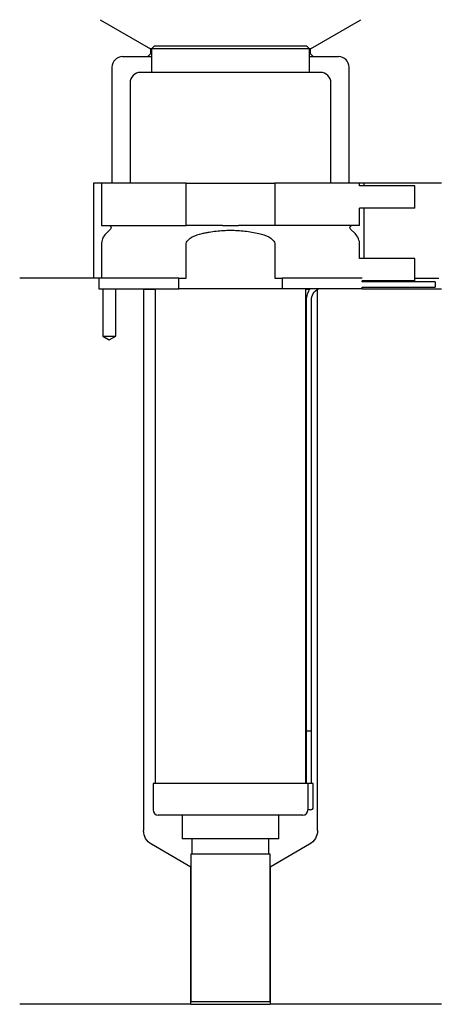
# Model space of a CAD drawing. Header units: millimetres. Extents: x 32 to 112, y 195 to 382.
import ezdxf

# ---------------------------------------------------------------- set-up
doc = ezdxf.new("R2010")
doc.units = ezdxf.units.MM
for name, color, linetype in [('201', 7, 'Continuous'), ('30', 7, 'Continuous'), ('32', 7, 'Continuous')]:
    doc.layers.add(name, color=color, linetype=linetype)

msp = doc.modelspace()

# ---------------------------------------------------------------- linework, layer by layer
at = {"layer": '201', "color": 113}
for p, q in [((47.48, 381.9), (57.01, 376.4)), ((87.41, 376.4), (96.93, 381.9)), ((57.01, 375.4), (56.51, 374.9)), ((57.21, 376.4), (57.01, 376.4)), ((57.01, 376.4), (57.01, 375.4)), ((57.21, 375.4), (57.01, 375.4)), ((87.41, 376.4), (87.21, 376.4)), ((87.41, 375.4), (87.21, 375.4)), ((87.41, 375.4), (87.41, 376.4)), ((87.91, 374.9), (87.41, 375.4)), ((51.71, 374.9), (56.51, 374.9)), ((56.51, 374.9), (57.21, 374.9)), ((87.21, 374.9), (87.91, 374.9)), ((87.91, 374.9), (92.71, 374.9)), ((49.71, 372.9), (49.71, 350.9)), ((94.71, 350.9), (94.71, 372.9)), ((47.71, 350.9), (46.21, 350.9)), ((46.21, 350.9), (46.21, 332.9)), ((112.21, 350.9), (96.71, 350.9)), ((97.51, 350.9), (97.51, 350.4)), ((97.51, 346.2), (97.51, 336.6)), ((46.21, 332.9), (32.21, 332.9)), ((47.21, 332.9), (32.21, 332.9)), ((47.21, 332.9), (47.21, 330.9)), ((107.21, 332.9), (111.76, 332.9)), ((107.21, 332.9), (111.76, 332.9)), ((47.96, 330.9), (47.96, 321.9)), ((50.46, 321.9), (50.46, 330.9)), ((55.61, 330.9), (55.71, 330.8)), ((55.71, 330.8), (55.71, 228.17)), ((55.71, 330.8), (57.91, 330.8)), ((86.51, 330.8), (87.26, 330.8)), ((88.7, 330.8), (88.71, 330.8)), ((88.71, 330.8), (88.72, 330.81)), ((88.71, 228.17), (88.71, 330.8)), ((97.21, 330.9), (112.21, 330.9)), ((47.96, 321.9), (49.21, 321.18)), ((49.21, 321.18), (50.46, 321.9)), ((64.71, 221.24), (57.21, 225.57)), ((87.21, 225.57), (79.71, 221.24)), ((64.71, 195.24), (64.71, 221.24)), ((79.71, 221.24), (79.71, 195.24)), ((64.71, 195.24), (32.21, 195.24)), ((64.71, 195.24), (79.71, 195.24)), ((112.21, 195.24), (79.71, 195.24))]:
    msp.add_line(p, q, dxfattribs=at)
for centre, start, end in [((51.71, 372.9), 90, 180), ((92.71, 372.9), 0, 90)]:
    msp.add_arc(centre, 2, start, end, dxfattribs=at)
at = {"layer": '201', "color": 113, "extrusion": (0, 0, -1)}
for centre, start, end in [((-58.71, 228.17), 300, 360), ((-85.71, 228.17), 180, 240)]:
    msp.add_arc(centre, 3, start, end, dxfattribs=at)
at = {"layer": '30', "color": 113}
for p, q in [((57.71, 376.9), (57.21, 376.4)), ((57.21, 376.4), (57.21, 371.9)), ((87.21, 376.4), (57.21, 376.4)), ((86.71, 376.9), (57.71, 376.9)), ((87.21, 376.4), (86.71, 376.9)), ((87.21, 371.9), (87.21, 376.4)), ((89.26, 371.9), (55.16, 371.9)), ((53.16, 369.9), (53.16, 350.9)), ((91.26, 350.9), (91.26, 369.9)), ((63.77, 350.9), (47.71, 350.9)), ((47.71, 350.9), (47.71, 342.9)), ((63.77, 342.9), (63.77, 350.9)), ((63.77, 350.9), (80.65, 350.9)), ((96.71, 350.9), (80.65, 350.9)), ((80.65, 350.9), (80.65, 342.9)), ((96.71, 350.4), (96.71, 350.9)), ((96.71, 342.9), (96.71, 346.2)), ((47.71, 342.9), (63.77, 342.9)), ((49.44, 342.22), (48.59, 341.37)), ((70.69, 342.9), (63.77, 342.9)), ((80.65, 342.9), (73.73, 342.9)), ((96.71, 342.9), (80.65, 342.9)), ((95.83, 341.37), (94.98, 342.22)), ((47.71, 339.24), (47.71, 332.9)), ((63.77, 332.9), (63.77, 339.24)), ((80.65, 339.24), (80.65, 332.9)), ((96.71, 336.6), (96.71, 339.24)), ((62.41, 332.9), (47.21, 332.9)), ((47.21, 332.9), (47.21, 330.9)), ((62.41, 332.9), (63.77, 332.9)), ((62.41, 330.9), (62.41, 332.9)), ((80.65, 332.9), (82.01, 332.9)), ((97.18, 332.9), (82.01, 332.9)), ((82.01, 332.9), (82.01, 330.9)), ((97.21, 332.2), (97.21, 332.4)), ((47.21, 330.9), (62.41, 330.9)), ((47.96, 330.9), (47.96, 321.9)), ((50.46, 321.9), (50.46, 330.9)), ((57.91, 330.9), (57.91, 237.1)), ((82.01, 330.9), (62.41, 330.9)), ((97.21, 330.9), (82.01, 330.9)), ((86.51, 237.1), (86.51, 330.9)), ((111.06, 332.2), (97.21, 332.2)), ((97.21, 330.9), (97.21, 331.2)), ((97.21, 331.2), (111.06, 331.2)), ((111.06, 332.2), (111.06, 331.2)), ((86.56, 328.7), (86.56, 247.1)), ((87.56, 247.1), (87.56, 328.7)), ((47.96, 321.9), (50.46, 321.9)), ((86.56, 247.1), (86.56, 237.1)), ((86.56, 247.1), (87.56, 247.1)), ((86.56, 247.1), (87.56, 247.1)), ((87.56, 237.1), (87.56, 247.1)), ((57.51, 237.1), (57.51, 232.1)), ((86.88, 237.1), (57.51, 237.1)), ((86.88, 237.1), (86.88, 232.6)), ((87.91, 237.1), (86.88, 237.1)), ((87.91, 232.6), (87.91, 237.1)), ((87.41, 232.1), (86.9, 232.1)), ((85.91, 231.1), (58.51, 231.1)), ((63.06, 231.1), (63.06, 226.58)), ((81.36, 226.58), (81.36, 231.1)), ((81.36, 226.58), (63.06, 226.58)), ((64.9, 226.58), (64.9, 223.68)), ((79.51, 223.68), (79.51, 226.58)), ((79.71, 223.68), (64.71, 223.68)), ((64.71, 223.68), (64.71, 195.68)), ((79.71, 195.68), (79.71, 223.68)), ((79.71, 195.68), (64.71, 195.68))]:
    msp.add_line(p, q, dxfattribs=at)
for centre, radius, start, end in [((55.16, 369.9), 2, 90, 180), ((89.26, 369.9), 2, 0, 90), ((50.71, 339.24), 3, 135, 180), ((93.71, 339.24), 3, 0, 45), ((90.06, 328.7), 3.5, 141.0539, 180), ((58.51, 232.1), 1, 180, 270), ((85.91, 232.1), 1, -90, 0), ((87.41, 232.6), 0.5, -90, 0)]:
    msp.add_arc(centre, radius, start, end, dxfattribs=at)
at = {"layer": '30', "color": 113, "extrusion": (0, 0, -1)}
for centre, radius, start, end in [((-49.16, 342.5), 0.4, 90, 225), ((-95.26, 342.5), 0.4, -45, 90), ((-90.06, 328.7), 2.5, 0, 61.6416)]:
    msp.add_arc(centre, radius, start, end, dxfattribs=at)
at = {"layer": '30', "color": 113}
for points, knots in [([(66.83, 341.37), (67.05, 341.42), (67.27, 341.46), (67.72, 341.55), (67.94, 341.59), (68.61, 341.71), (69.06, 341.78), (70.4, 341.93), (71.3, 341.99), (72.66, 341.99), (73.11, 341.97), (74.01, 341.92), (74.47, 341.88), (75.82, 341.72), (76.71, 341.57), (77.59, 341.37)], [0, 0, 0, 0, 0.0625, 0.0625, 0.125, 0.125, 0.25, 0.25, 0.5, 0.5, 0.625, 0.625, 0.75, 0.75, 1, 1, 1, 1]), ([(70.69, 342.9), (71.19, 342.9), (71.69, 342.9), (72.23, 342.9), (72.26, 342.9), (72.32, 342.9), (72.42, 342.9), (72.64, 342.9), (72.83, 342.9), (73.22, 342.9), (73.47, 342.9), (73.73, 342.9)], [0, 0, 0, 0, 0.5, 0.5, 0.53125, 0.53125, 0.5625, 0.625, 0.75, 0.75, 1, 1, 1, 1]), ([(63.77, 339.24), (63.77, 339.58), (63.94, 339.89), (64.39, 340.38), (64.67, 340.56), (65.55, 341.03), (66.19, 341.22), (66.83, 341.37)], [0, 0, 0, 0, 0.25, 0.25, 0.5, 0.5, 1, 1, 1, 1]), ([(77.59, 341.37), (78.23, 341.22), (78.87, 341.03), (79.75, 340.56), (80.03, 340.37), (80.48, 339.89), (80.65, 339.58), (80.65, 339.24)], [0, 0, 0, 0, 0.5, 0.5, 0.75, 0.75, 1, 1, 1, 1]), ([(86.88, 232.6), (86.88, 232.55), (86.88, 232.49), (86.89, 232.39), (86.89, 232.34), (86.89, 232.25), (86.89, 232.21), (86.9, 232.15), (86.9, 232.13), (86.9, 232.12), (86.9, 232.11), (86.9, 232.1)], [0, 0, 0, 0, 0.20806, 0.20806, 0.416347, 0.416347, 0.62495, 0.62495, 0.835236, 0.835236, 1, 1, 1, 1])]:
    msp.add_open_spline(points, degree=3, knots=knots, dxfattribs=at)
at = {"layer": '32', "color": 113}
for p, q in [((107.21, 350.4), (96.68, 350.4)), ((107.21, 346.2), (107.21, 350.4)), ((107.21, 346.2), (96.68, 346.2)), ((107.21, 336.6), (96.68, 336.6)), ((107.21, 332.4), (107.21, 336.6)), ((107.21, 332.4), (97.18, 332.4))]:
    msp.add_line(p, q, dxfattribs=at)

doc.saveas('drawing.dxf')
